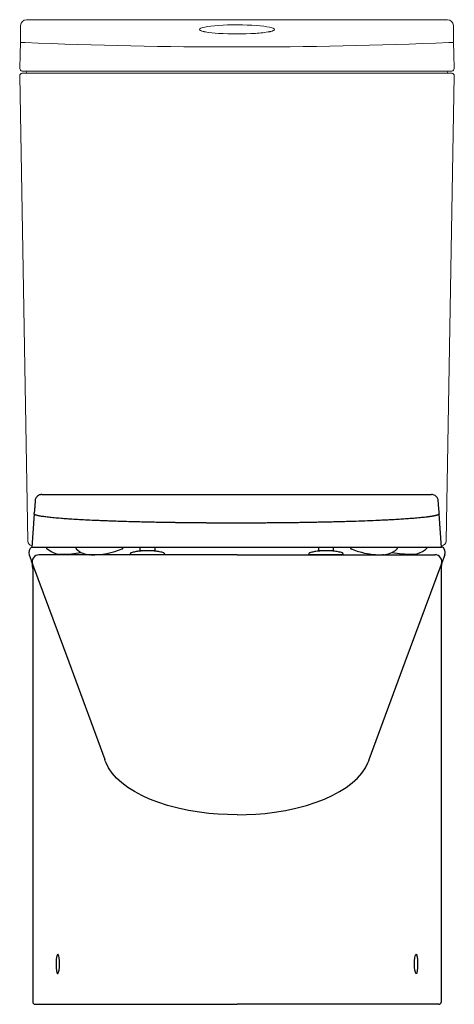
# Model space of a CAD drawing. Header units: millimetres. Extents: x 3782.294 to 3782.671, y 1722.735 to 1723.589.
import ezdxf

# ---------------------------------------------------------------- set-up
doc = ezdxf.new("R2010")
doc.units = ezdxf.units.MM
doc.layers.add('SANINDUSA', color=3, linetype='Continuous')

msp = doc.modelspace()

# ---------------------------------------------------------------- linework, layer by layer
at = {"layer": 'SANINDUSA', "linetype": 'Continuous', "lineweight": 15}
for p, q in [((3782.66496, 1723.58917), (3782.29934, 1723.58917)), ((3782.29408, 1723.56934), (3782.29434, 1723.58426)), ((3782.66996, 1723.58426), (3782.67022, 1723.56934)), ((3782.4536, 1723.57881), (3782.45291, 1723.57898)), ((3782.51067, 1723.57881), (3782.51037, 1723.57874)), ((3782.51104, 1723.57884), (3782.51066, 1723.57877)), ((3782.5116, 1723.57904), (3782.5107, 1723.57881)), ((3782.30055, 1723.13684), (3782.29351, 1723.54061)), ((3782.29551, 1723.54265), (3782.29821, 1723.54265)), ((3782.29838, 1723.54465), (3782.29568, 1723.54465)), ((3782.29821, 1723.54265), (3782.66609, 1723.54265)), ((3782.66592, 1723.54465), (3782.29838, 1723.54465)), ((3782.67079, 1723.54061), (3782.66375, 1723.13684)), ((3782.66862, 1723.54465), (3782.66592, 1723.54465)), ((3782.66609, 1723.54265), (3782.66879, 1723.54265)), ((3782.65975, 1723.13291), (3782.65964, 1723.13291))]:
    msp.add_line(p, q, dxfattribs=at)
at = {"layer": 'SANINDUSA'}
for p, q in [((3782.48189, 1723.17724), (3782.65093, 1723.17724)), ((3782.30607, 1723.16044), (3782.30614, 1723.1613)), ((3782.65771, 1723.16044), (3782.65765, 1723.1613)), ((3782.30607, 1723.16044), (3782.30403, 1723.13118)), ((3782.65976, 1723.13118), (3782.65771, 1723.16044)), ((3782.65976, 1723.13118), (3782.30403, 1723.13118)), ((3782.39809, 1723.1283), (3782.39809, 1723.13118)), ((3782.39871, 1723.1283), (3782.39809, 1723.1283)), ((3782.3989, 1723.1283), (3782.39871, 1723.1283)), ((3782.39909, 1723.1283), (3782.3989, 1723.1283)), ((3782.40969, 1723.1283), (3782.39909, 1723.1283)), ((3782.40829, 1723.12828), (3782.40829, 1723.1283)), ((3782.40989, 1723.1283), (3782.40969, 1723.1283)), ((3782.41008, 1723.1283), (3782.40989, 1723.1283)), ((3782.41069, 1723.1283), (3782.41008, 1723.1283)), ((3782.41069, 1723.13118), (3782.41069, 1723.1283)), ((3782.55309, 1723.1283), (3782.55309, 1723.13118)), ((3782.55371, 1723.1283), (3782.55309, 1723.1283)), ((3782.5539, 1723.1283), (3782.55371, 1723.1283)), ((3782.55409, 1723.1283), (3782.5539, 1723.1283)), ((3782.56469, 1723.1283), (3782.55409, 1723.1283)), ((3782.56489, 1723.1283), (3782.56469, 1723.1283)), ((3782.56508, 1723.1283), (3782.56489, 1723.1283)), ((3782.56569, 1723.1283), (3782.56508, 1723.1283)), ((3782.56569, 1723.13118), (3782.56569, 1723.1283)), ((3782.58118, 1723.13015), (3782.58132, 1723.13009)), ((3782.58132, 1723.13009), (3782.58148, 1723.13003)), ((3782.48215, 1723.12491), (3782.31026, 1723.12491)), ((3782.32887, 1723.12543), (3782.32898, 1723.12542)), ((3782.38939, 1723.12542), (3782.38939, 1723.12491)), ((3782.41939, 1723.12491), (3782.38939, 1723.12491)), ((3782.41939, 1723.12491), (3782.41939, 1723.12542)), ((3782.48215, 1723.12491), (3782.65396, 1723.12491)), ((3782.54439, 1723.12542), (3782.54439, 1723.1249)), ((3782.57439, 1723.12491), (3782.57439, 1723.12542)), ((3782.57439, 1723.1249), (3782.57439, 1723.12491)), ((3782.63378, 1723.12541), (3782.6348, 1723.12542)), ((3782.6348, 1723.12542), (3782.63492, 1723.12543)), ((3782.30485, 1723.11313), (3782.30485, 1722.73691)), ((3782.65945, 1723.11313), (3782.65945, 1722.73691)), ((3782.36742, 1722.94717), (3782.36733, 1722.94742)), ((3782.59687, 1722.94715), (3782.59697, 1722.94742)), ((3782.30685, 1722.73491), (3782.30712, 1722.73491)), ((3782.30712, 1722.73491), (3782.36164, 1722.73491)), ((3782.36164, 1722.73491), (3782.48215, 1722.73491)), ((3782.60266, 1722.73491), (3782.48215, 1722.73491)), ((3782.65717, 1722.73491), (3782.60266, 1722.73491)), ((3782.65745, 1722.73491), (3782.65717, 1722.73491))]:
    msp.add_line(p, q, dxfattribs=at)
at = {"layer": 'SANINDUSA', "linetype": 'Continuous', "lineweight": 15, "flags": 128}
for points in [[(3782.45465, 1723.57856), (3782.45427, 1723.57862), (3782.45326, 1723.57884)], [(3782.45363, 1723.5788), (3782.45352, 1723.57882), (3782.45326, 1723.57884)], [(3782.45493, 1723.57855), (3782.45377, 1723.57877), (3782.45363, 1723.57881)], [(3782.51104, 1723.57884), (3782.51078, 1723.57882), (3782.51067, 1723.5788)], [(3782.29368, 1723.54668), (3782.2939, 1723.55912), (3782.29408, 1723.56934)], [(3782.67062, 1723.54668), (3782.6704, 1723.55912), (3782.67022, 1723.56934)]]:
    msp.add_lwpolyline(points, dxfattribs=at)
at = {"layer": 'SANINDUSA', "flags": 128}
for points in [[(3782.31701, 1723.13047), (3782.3171, 1723.1304), (3782.31711, 1723.13039), (3782.31711, 1723.13038), (3782.31712, 1723.13038), (3782.31712, 1723.13038), (3782.31712, 1723.13038), (3782.31712, 1723.13038), (3782.31712, 1723.13038), (3782.32074, 1723.1277), (3782.32323, 1723.12654), (3782.32554, 1723.12586), (3782.32761, 1723.12553), (3782.32808, 1723.12548), (3782.32831, 1723.12547), (3782.32834, 1723.12547), (3782.32834, 1723.12546), (3782.32834, 1723.12546), (3782.32834, 1723.12546), (3782.32834, 1723.12546), (3782.32834, 1723.12546), (3782.32837, 1723.12546), (3782.3284, 1723.12546), (3782.32849, 1723.12545), (3782.32866, 1723.12544), (3782.32887, 1723.12543)], [(3782.58148, 1723.13003), (3782.58178, 1723.1299), (3782.58193, 1723.12984), (3782.58201, 1723.12981), (3782.58204, 1723.1298), (3782.58206, 1723.12979), (3782.58207, 1723.12979), (3782.58207, 1723.12979), (3782.58207, 1723.12979), (3782.58207, 1723.12979), (3782.58207, 1723.12979), (3782.58207, 1723.12979), (3782.58207, 1723.12979), (3782.58207, 1723.12979), (3782.58207, 1723.12979), (3782.58648, 1723.12816), (3782.59008, 1723.12706), (3782.59295, 1723.12636), (3782.59514, 1723.12592), (3782.59705, 1723.12561), (3782.60021, 1723.12523), (3782.60247, 1723.12505), (3782.60352, 1723.125), (3782.60504, 1723.12494), (3782.60597, 1723.12492), (3782.6064, 1723.12491), (3782.60717, 1723.12491), (3782.60742, 1723.12491), (3782.60756, 1723.12491), (3782.60759, 1723.12491), (3782.60761, 1723.12491), (3782.60762, 1723.12491), (3782.60762, 1723.12491), (3782.60763, 1723.12491), (3782.60763, 1723.12491), (3782.60763, 1723.12491), (3782.60763, 1723.12491), (3782.60763, 1723.12491), (3782.60763, 1723.12491), (3782.60763, 1723.12491), (3782.60771, 1723.12491), (3782.60803, 1723.12491), (3782.60847, 1723.12491)], [(3782.60927, 1723.12493), (3782.60947, 1723.12494), (3782.60958, 1723.12494), (3782.60965, 1723.12495), (3782.60966, 1723.12495), (3782.60966, 1723.12495), (3782.60966, 1723.12495), (3782.60966, 1723.12495), (3782.60966, 1723.12495), (3782.60966, 1723.12495), (3782.60966, 1723.12495), (3782.60966, 1723.12495), (3782.60966, 1723.12495), (3782.60966, 1723.12495), (3782.61074, 1723.12504), (3782.61365, 1723.12561), (3782.61665, 1723.12677), (3782.6196, 1723.1287), (3782.62033, 1723.12932), (3782.62071, 1723.12966), (3782.62089, 1723.12983), (3782.62094, 1723.12987), (3782.62094, 1723.12988), (3782.62094, 1723.12988), (3782.62094, 1723.12988), (3782.62094, 1723.12988), (3782.62094, 1723.12988), (3782.62095, 1723.12988)], [(3782.63491, 1723.12543), (3782.63513, 1723.12544), (3782.63529, 1723.12545), (3782.63538, 1723.12546), (3782.63541, 1723.12546), (3782.63544, 1723.12546), (3782.63544, 1723.12546), (3782.63544, 1723.12546), (3782.63544, 1723.12546), (3782.63544, 1723.12546), (3782.63544, 1723.12546), (3782.63544, 1723.12546), (3782.63544, 1723.12546), (3782.63544, 1723.12546), (3782.63544, 1723.12546), (3782.63544, 1723.12546), (3782.63824, 1723.12586), (3782.64056, 1723.12654), (3782.64304, 1723.1277), (3782.64564, 1723.12949), (3782.6463, 1723.13005), (3782.64663, 1723.13035), (3782.64665, 1723.13037), (3782.64667, 1723.13038), (3782.64667, 1723.13038), (3782.64667, 1723.13038), (3782.64667, 1723.13038), (3782.64667, 1723.13038), (3782.64667, 1723.13038), (3782.64667, 1723.13038), (3782.64667, 1723.13038), (3782.64669, 1723.1304), (3782.64677, 1723.13047)], [(3782.3018, 1723.12475), (3782.30232, 1723.12338), (3782.30382, 1723.11948)], [(3782.6625, 1723.12475), (3782.66197, 1723.12338), (3782.66048, 1723.11946)], [(3782.30472, 1723.11683), (3782.33609, 1723.03195), (3782.36733, 1722.94742)], [(3782.59697, 1722.94742), (3782.62822, 1723.03198), (3782.65958, 1723.11683)], [(3782.36778, 1722.9462), (3782.36778, 1722.9462), (3782.36742, 1722.94717)], [(3782.36844, 1722.94451), (3782.36778, 1722.9462), (3782.36778, 1722.9462)], [(3782.48215, 1722.89935), (3782.47399, 1722.89949), (3782.46587, 1722.8999), (3782.45767, 1722.90059), (3782.4496, 1722.90156), (3782.44013, 1722.9031), (3782.43098, 1722.90502), (3782.42195, 1722.9074), (3782.41339, 1722.91016), (3782.40615, 1722.91295), (3782.3994, 1722.91603), (3782.39303, 1722.91946), (3782.38725, 1722.92314), (3782.38214, 1722.92703), (3782.37769, 1722.93112), (3782.37384, 1722.93548), (3782.37073, 1722.94), (3782.36844, 1722.94451)], [(3782.48215, 1722.89935), (3782.49031, 1722.89949), (3782.49843, 1722.8999), (3782.50663, 1722.90059), (3782.5147, 1722.90156), (3782.52417, 1722.9031), (3782.53332, 1722.90502), (3782.54235, 1722.9074), (3782.55091, 1722.91016), (3782.55815, 1722.91295), (3782.5649, 1722.91603), (3782.57127, 1722.91946), (3782.57705, 1722.92314), (3782.58216, 1722.92703), (3782.58661, 1722.93112), (3782.59046, 1722.93548), (3782.59357, 1722.94), (3782.59586, 1722.94451)], [(3782.59586, 1722.94451), (3782.59652, 1722.9462), (3782.59652, 1722.9462)], [(3782.59652, 1722.9462), (3782.59652, 1722.9462), (3782.59687, 1722.94715)], [(3782.32812, 1722.76991), (3782.32812, 1722.76991), (3782.32806, 1722.77269), (3782.32784, 1722.77515), (3782.32748, 1722.77705), (3782.32702, 1722.77817), (3782.3265, 1722.77838), (3782.32598, 1722.7776)], [(3782.63618, 1722.76991), (3782.63618, 1722.76991), (3782.63624, 1722.77269), (3782.63646, 1722.77515), (3782.63682, 1722.77705), (3782.63728, 1722.77817), (3782.6378, 1722.77838), (3782.63832, 1722.7776)], [(3782.3258, 1722.76235), (3782.32629, 1722.7615), (3782.32681, 1722.7616), (3782.32731, 1722.76267), (3782.32772, 1722.76459), (3782.328, 1722.7671), (3782.32812, 1722.76991)], [(3782.6385, 1722.76235), (3782.63801, 1722.7615), (3782.63749, 1722.7616), (3782.63699, 1722.76267), (3782.63658, 1722.76459), (3782.6363, 1722.7671), (3782.63618, 1722.76991)]]:
    msp.add_lwpolyline(points, dxfattribs=at)
at = {"layer": 'SANINDUSA', "linetype": 'Continuous', "lineweight": 15}
for centre, radius, start, end in [((3782.29934, 1723.58417), 0.005, 90, 179), ((3782.66496, 1723.58417), 0.005, 1, 90), ((3782.45392, 1723.5847), 0.0058, 238.1341, 260.02942), ((3782.51001, 1723.58581), 0.00696, 283.17955, 299.53664), ((3782.46985, 1723.66241), 0.08522, 259.7249, 267.47227), ((3782.48215, 1723.83985), 0.26307, 266.49995, 273.50005), ((3782.49348, 1723.66935), 0.09219, 272.94044, 280.74181), ((3782.30307, 1723.95734), 0.3881, 268.67152, 269.2702), ((3782.48215, 1728.09767), 4.53214, 267.67296, 272.32704), ((3782.66123, 1723.95734), 0.3881, 270.7298, 271.32848), ((3782.29568, 1723.54665), 0.002, 179, 270), ((3782.66862, 1723.54665), 0.002, 270, 1), ((3782.29551, 1723.54065), 0.002, 90, 181), ((3782.29844, 1723.54365), 0.001, 270, 0), ((3782.30044, 1723.54365), 0.001, 90, 180), ((3782.66386, 1723.54365), 0.001, 0, 90), ((3782.66586, 1723.54365), 0.001, 180, 270), ((3782.66879, 1723.54065), 0.002, 359, 90), ((3782.30455, 1723.13691), 0.004, 181, 264.20165), ((3782.65975, 1723.13691), 0.004, 270, 359)]:
    msp.add_arc(centre, radius, start, end, dxfattribs=at)
at = {"layer": 'SANINDUSA'}
for centre, radius, start, end in [((3782.30739, 1723.12691), 0.006, 123.56137, 201.11364), ((3782.33064, 1723.21175), 0.08635, 269.57868, 280.77322), ((3782.35508, 1723.14251), 0.0176, 225.67589, 268.18175), ((3782.35633, 1723.19328), 0.06837, 269.1477, 292.593), ((3782.63321, 1723.2125), 0.08709, 259.21818, 270.37234), ((3782.65691, 1723.12691), 0.006, 338.88636, 62.39006), ((3782.28455, 1723.1131), 0.02029, 0.06686, 18.30302), ((3782.31035, 1723.11891), 0.006, 90.88368, 200.19278), ((3782.65395, 1723.11891), 0.006, 339.77463, 89.95041), ((3782.67945, 1723.11313), 0.02, 161.52975, 180), ((3782.35913, 1722.76959), 0.0341, 166.40779, 192.25799), ((3782.60517, 1722.76959), 0.0341, 347.74201, 13.59221), ((3782.30685, 1722.73691), 0.002, 180, 270), ((3782.65745, 1722.73691), 0.002, 270, 0)]:
    msp.add_arc(centre, radius, start, end, dxfattribs=at)
at = {"layer": 'SANINDUSA', "linetype": 'Continuous', "lineweight": 15}
for start_param, end_param in [(2.601194, 3.62389), (0.519052, 2.601194), (5.800887, 6.802238)]:
    msp.add_ellipse((3782.48215, 1723.58069), major_axis=(0.03261, 0), ratio=0.122786, start_param=start_param, end_param=end_param, dxfattribs=at)
at = {"layer": 'SANINDUSA'}
for points, knots in [([(3782.30706, 1723.17278), (3782.30705, 1723.17274), (3782.30705, 1723.17265), (3782.30704, 1723.17251), (3782.30703, 1723.17235), (3782.307, 1723.17201), (3782.30695, 1723.17128), (3782.30687, 1723.17023), (3782.30678, 1723.16906), (3782.3067, 1723.16795), (3782.30661, 1723.16687), (3782.30655, 1723.16608), (3782.30651, 1723.16558), (3782.30649, 1723.16537), (3782.30648, 1723.1652), (3782.30647, 1723.16505), (3782.30646, 1723.16493), (3782.30645, 1723.16482), (3782.30644, 1723.16472), (3782.3064, 1723.16429), (3782.30633, 1723.16356), (3782.30624, 1723.1625), (3782.30617, 1723.16176), (3782.30614, 1723.16135), (3782.30614, 1723.1613)], [0, 0, 0, 0, 0.010034, 0.024859, 0.039635, 0.054362, 0.123126, 0.243205, 0.347477, 0.448974, 0.547696, 0.643644, 0.662165, 0.680579, 0.698886, 0.710571, 0.719451, 0.728279, 0.737054, 0.745776, 0.83281, 0.914238, 0.99006, 1, 1, 1, 1]), ([(3782.31286, 1723.17724), (3782.3121, 1723.17721), (3782.31122, 1723.17704), (3782.30974, 1723.17645), (3782.30842, 1723.17538), (3782.30749, 1723.17406), (3782.30721, 1723.17322), (3782.30706, 1723.17278)], [0, 0, 0, 0, 0.127891, 0.34775, 0.639223, 0.811054, 1, 1, 1, 1]), ([(3782.31286, 1723.17724), (3782.31286, 1723.17724), (3782.31286, 1723.17724), (3782.31286, 1723.17724), (3782.31287, 1723.17724), (3782.31288, 1723.17724), (3782.31291, 1723.17724), (3782.31295, 1723.17724), (3782.31305, 1723.17724), (3782.31324, 1723.17724), (3782.31363, 1723.17724), (3782.3144, 1723.17724), (3782.31594, 1723.17724), (3782.31902, 1723.17724), (3782.32518, 1723.17724), (3782.33751, 1723.17724), (3782.36216, 1723.17724), (3782.38329, 1723.17724), (3782.42555, 1723.17724), (3782.45372, 1723.17724), (3782.48189, 1723.17724)], [0, 0, 0, 0, 0.000031, 0.000031, 0.000061, 0.000122, 0.000244, 0.000488, 0.000977, 0.001953, 0.003906, 0.007812, 0.015625, 0.03125, 0.0625, 0.125, 0.25, 0.5, 0.5, 1, 1, 1, 1]), ([(3782.65673, 1723.17278), (3782.65667, 1723.17322), (3782.65631, 1723.17405), (3782.65544, 1723.17529), (3782.6541, 1723.17643), (3782.65261, 1723.17704), (3782.65156, 1723.17719), (3782.65117, 1723.17723), (3782.65093, 1723.17724)], [0, 0, 0, 0, 0.165552, 0.361587, 0.589337, 0.844559, 0.984637, 1, 1, 1, 1]), ([(3782.65765, 1723.1613), (3782.65764, 1723.16135), (3782.65761, 1723.16176), (3782.65755, 1723.1625), (3782.65745, 1723.16356), (3782.65738, 1723.1644), (3782.65733, 1723.16493), (3782.65731, 1723.16517), (3782.6573, 1723.1653), (3782.65728, 1723.16547), (3782.65724, 1723.16598), (3782.65718, 1723.1668), (3782.65709, 1723.16792), (3782.65701, 1723.16903), (3782.65692, 1723.17016), (3782.65684, 1723.17126), (3782.65678, 1723.17203), (3782.65675, 1723.17246), (3782.65674, 1723.1726), (3782.65673, 1723.1727), (3782.65673, 1723.17276), (3782.65673, 1723.17278)], [0, 0, 0, 0, 0.0099402, 0.0857622, 0.1671898, 0.2542236, 0.2899974, 0.2985983, 0.3131913, 0.3278526, 0.342582, 0.4497764, 0.5484268, 0.6498518, 0.7540516, 0.8610261, 0.9574589, 0.9702462, 0.9830702, 0.9959312, 1, 1, 1, 1]), ([(3782.48189, 1723.15241), (3782.48147, 1723.15241), (3782.48063, 1723.15241), (3782.47937, 1723.15241), (3782.47811, 1723.15241), (3782.47685, 1723.15241), (3782.47559, 1723.15241), (3782.47433, 1723.15241), (3782.47307, 1723.15242), (3782.47181, 1723.15242), (3782.47055, 1723.15242), (3782.46929, 1723.15243), (3782.46803, 1723.15243), (3782.46677, 1723.15244), (3782.46551, 1723.15244), (3782.46426, 1723.15245), (3782.463, 1723.15245), (3782.46175, 1723.15246), (3782.46049, 1723.15247), (3782.45924, 1723.15247), (3782.45798, 1723.15248), (3782.45673, 1723.15249), (3782.45548, 1723.1525), (3782.45423, 1723.15251), (3782.45298, 1723.15252), (3782.45174, 1723.15252), (3782.45049, 1723.15254), (3782.44925, 1723.15255), (3782.448, 1723.15256), (3782.44676, 1723.15257), (3782.44552, 1723.15258), (3782.44428, 1723.15259), (3782.44305, 1723.1526), (3782.44181, 1723.15262), (3782.44058, 1723.15263), (3782.43934, 1723.15264), (3782.43811, 1723.15266), (3782.43688, 1723.15267), (3782.43566, 1723.15269), (3782.43443, 1723.1527), (3782.43321, 1723.15272), (3782.43199, 1723.15274), (3782.43077, 1723.15275), (3782.42955, 1723.15277), (3782.42834, 1723.15279), (3782.42713, 1723.1528), (3782.42592, 1723.15282), (3782.42471, 1723.15284), (3782.4235, 1723.15286), (3782.4223, 1723.15288), (3782.4211, 1723.1529), (3782.4199, 1723.15292), (3782.4187, 1723.15294), (3782.41751, 1723.15296), (3782.41478, 1723.15301), (3782.41054, 1723.15309), (3782.40485, 1723.15321), (3782.39924, 1723.15334), (3782.39302, 1723.1535), (3782.38627, 1723.15369), (3782.37911, 1723.15391), (3782.37278, 1723.15413), (3782.36723, 1723.15434), (3782.36124, 1723.15459), (3782.35445, 1723.15489), (3782.34709, 1723.15527), (3782.34047, 1723.15565), (3782.33455, 1723.15604), (3782.32886, 1723.15646), (3782.3234, 1723.15693), (3782.31834, 1723.15746), (3782.31412, 1723.158), (3782.31146, 1723.15843), (3782.30987, 1723.15875), (3782.30898, 1723.15896), (3782.3082, 1723.15916), (3782.30764, 1723.15934), (3782.30724, 1723.15949), (3782.30696, 1723.1596), (3782.30672, 1723.15972), (3782.30651, 1723.15984), (3782.30634, 1723.15996), (3782.30622, 1723.16008), (3782.30613, 1723.1602), (3782.30608, 1723.16032), (3782.30607, 1723.1604), (3782.30607, 1723.16044)], [0, 0, 0, 0, 0.004556, 0.009112, 0.013668, 0.018224, 0.022781, 0.027337, 0.031894, 0.036451, 0.041009, 0.045567, 0.050126, 0.054685, 0.059244, 0.063805, 0.068365, 0.072927, 0.07749, 0.082053, 0.086617, 0.091182, 0.095748, 0.100315, 0.104883, 0.109452, 0.114022, 0.118594, 0.123167, 0.127741, 0.132317, 0.136894, 0.141472, 0.146052, 0.150634, 0.155217, 0.159802, 0.164389, 0.168978, 0.173568, 0.178161, 0.182756, 0.187352, 0.191951, 0.196552, 0.201156, 0.205761, 0.210369, 0.21498, 0.219593, 0.224209, 0.228827, 0.233448, 0.238072, 0.242698, 0.265285, 0.287951, 0.310705, 0.333555, 0.365085, 0.396409, 0.427549, 0.451072, 0.474515, 0.514577, 0.554471, 0.594239, 0.630614, 0.666941, 0.712282, 0.757643, 0.803079, 0.84865, 0.865155, 0.88169, 0.898258, 0.914862, 0.924263, 0.933677, 0.943105, 0.952547, 0.962004, 0.971478, 0.980968, 0.990475, 1, 1, 1, 1]), ([(3782.65771, 1723.16044), (3782.65771, 1723.16042), (3782.65771, 1723.16038), (3782.6577, 1723.16032), (3782.65768, 1723.16025), (3782.65765, 1723.16019), (3782.6576, 1723.16013), (3782.65755, 1723.16007), (3782.65749, 1723.16), (3782.65741, 1723.15994), (3782.65733, 1723.15988), (3782.65723, 1723.15982), (3782.65713, 1723.15975), (3782.65701, 1723.15969), (3782.65688, 1723.15963), (3782.65675, 1723.15957), (3782.6566, 1723.15951), (3782.65644, 1723.15945), (3782.65627, 1723.15939), (3782.65609, 1723.15933), (3782.65591, 1723.15927), (3782.65571, 1723.15921), (3782.6555, 1723.15914), (3782.65528, 1723.15908), (3782.65505, 1723.15902), (3782.65481, 1723.15896), (3782.65457, 1723.1589), (3782.65431, 1723.15884), (3782.65404, 1723.15879), (3782.65376, 1723.15873), (3782.65347, 1723.15867), (3782.65317, 1723.15861), (3782.65286, 1723.15855), (3782.65255, 1723.15849), (3782.65222, 1723.15843), (3782.65188, 1723.15837), (3782.65153, 1723.15831), (3782.65118, 1723.15825), (3782.65081, 1723.15819), (3782.65044, 1723.15813), (3782.65005, 1723.15808), (3782.64965, 1723.15802), (3782.64925, 1723.15796), (3782.64883, 1723.1579), (3782.64841, 1723.15784), (3782.64798, 1723.15779), (3782.64753, 1723.15773), (3782.64652, 1723.1576), (3782.64486, 1723.15741), (3782.6424, 1723.15714), (3782.63974, 1723.15688), (3782.63639, 1723.15659), (3782.63224, 1723.15626), (3782.62714, 1723.1559), (3782.62161, 1723.15555), (3782.61605, 1723.15523), (3782.61054, 1723.15495), (3782.60395, 1723.15464), (3782.59565, 1723.1543), (3782.58713, 1723.15399), (3782.58001, 1723.15377), (3782.57567, 1723.15364), (3782.5724, 1723.15355), (3782.57026, 1723.15349), (3782.56811, 1723.15343), (3782.56594, 1723.15338), (3782.56375, 1723.15333), (3782.56155, 1723.15327), (3782.55934, 1723.15322), (3782.55712, 1723.15318), (3782.55489, 1723.15313), (3782.55264, 1723.15308), (3782.55039, 1723.15304), (3782.54812, 1723.153), (3782.54585, 1723.15295), (3782.54356, 1723.15292), (3782.54127, 1723.15288), (3782.53896, 1723.15284), (3782.53665, 1723.1528), (3782.53433, 1723.15277), (3782.532, 1723.15274), (3782.52966, 1723.15271), (3782.52732, 1723.15268), (3782.52497, 1723.15265), (3782.52261, 1723.15262), (3782.52025, 1723.1526), (3782.51788, 1723.15258), (3782.5155, 1723.15255), (3782.51312, 1723.15253), (3782.51074, 1723.15251), (3782.50835, 1723.1525), (3782.50596, 1723.15248), (3782.50356, 1723.15247), (3782.50116, 1723.15245), (3782.49876, 1723.15244), (3782.49636, 1723.15243), (3782.49395, 1723.15243), (3782.49154, 1723.15242), (3782.48913, 1723.15241), (3782.48672, 1723.15241), (3782.48431, 1723.15241), (3782.4827, 1723.15241), (3782.48189, 1723.15241)], [0, 0, 0, 0, 0.004957, 0.009909, 0.014856, 0.019798, 0.024735, 0.029668, 0.034597, 0.039521, 0.044441, 0.049356, 0.054268, 0.059176, 0.064079, 0.068979, 0.073876, 0.078769, 0.083658, 0.088544, 0.093426, 0.098306, 0.103182, 0.108055, 0.112925, 0.117793, 0.122657, 0.127519, 0.132378, 0.137234, 0.142088, 0.14694, 0.151789, 0.156636, 0.16148, 0.166323, 0.171163, 0.176002, 0.180839, 0.185674, 0.190507, 0.195339, 0.200169, 0.204998, 0.209826, 0.214652, 0.219477, 0.224301, 0.246978, 0.269636, 0.292284, 0.314929, 0.348933, 0.382965, 0.417048, 0.451204, 0.478919, 0.506711, 0.553507, 0.600633, 0.624076, 0.647629, 0.65659, 0.665569, 0.674552, 0.68352, 0.692472, 0.70141, 0.710333, 0.719243, 0.728139, 0.737023, 0.745895, 0.754755, 0.763604, 0.772443, 0.781272, 0.790092, 0.798902, 0.807704, 0.816498, 0.825284, 0.834062, 0.842834, 0.8516, 0.860359, 0.869113, 0.877862, 0.886606, 0.895345, 0.904081, 0.912812, 0.921541, 0.930266, 0.938989, 0.947709, 0.956427, 0.965144, 0.973859, 0.982573, 0.991287, 1, 1, 1, 1]), ([(3782.3166, 1723.13118), (3782.31662, 1723.1311), (3782.31667, 1723.13092), (3782.31682, 1723.13066), (3782.31697, 1723.13051), (3782.31701, 1723.13047)], [0, 0, 0, 0, 0.2585022, 0.6290089, 1, 1, 1, 1]), ([(3782.34228, 1723.13118), (3782.34228, 1723.13115), (3782.34228, 1723.13112), (3782.34228, 1723.13109), (3782.34229, 1723.13098), (3782.34231, 1723.13076), (3782.34241, 1723.13045), (3782.34256, 1723.13016), (3782.34271, 1723.13001), (3782.34278, 1723.12993)], [-0.069253, -0.069253, -0.069253, -0.069253, 0, 0, 0, 0.250206, 0.500061, 0.7499, 1, 1, 1, 1]), ([(3782.3826, 1723.13015), (3782.38269, 1723.1302), (3782.38287, 1723.13029), (3782.38308, 1723.13052), (3782.38322, 1723.13079), (3782.38324, 1723.13098), (3782.38325, 1723.13108), (3782.38325, 1723.13111), (3782.38326, 1723.13114), (3782.38326, 1723.13118)], [0, 0, 0, 0, 0.247532, 0.49725, 0.748689, 1, 1, 1, 1.082625, 1.082625, 1.082625, 1.082625]), ([(3782.39757, 1723.12814), (3782.39631, 1723.12794), (3782.3938, 1723.12756), (3782.39135, 1723.1269), (3782.3903, 1723.12662)], [0, 0, 0, 0, 0.4999434, 1, 1, 1, 1]), ([(3782.4036, 1723.1283), (3782.40293, 1723.12829), (3782.40181, 1723.12828), (3782.40033, 1723.12825), (3782.39913, 1723.12822), (3782.39806, 1723.12818), (3782.39774, 1723.12815), (3782.39757, 1723.12814)], [0, 0, 0, 0, 0.230305, 0.384133, 0.562756, 0.765916, 1, 1, 1, 1]), ([(3782.41849, 1723.12662), (3782.41752, 1723.12689), (3782.41524, 1723.12752), (3782.41109, 1723.12817), (3782.41078, 1723.12818), (3782.40984, 1723.12823), (3782.40891, 1723.12826), (3782.40799, 1723.12829), (3782.40736, 1723.1283), (3782.40707, 1723.1283)], [0, 0, 0, 0, 0.2691611, 0.5382612, 0.6621456, 0.7677242, 0.8583772, 0.9360368, 1, 1, 1, 1]), ([(3782.55257, 1723.12814), (3782.55131, 1723.12794), (3782.5488, 1723.12756), (3782.54635, 1723.1269), (3782.5453, 1723.12662)], [0, 0, 0, 0, 0.499943, 1, 1, 1, 1]), ([(3782.55867, 1723.1283), (3782.55797, 1723.12829), (3782.55682, 1723.12828), (3782.55532, 1723.12825), (3782.55412, 1723.12822), (3782.55305, 1723.12818), (3782.55274, 1723.12815), (3782.55257, 1723.12814)], [0, 0, 0, 0, 0.236524, 0.38925, 0.566513, 0.768003, 1, 1, 1, 1]), ([(3782.57349, 1723.12662), (3782.57252, 1723.12689), (3782.57024, 1723.12752), (3782.56609, 1723.12817), (3782.56577, 1723.12818), (3782.56483, 1723.12823), (3782.5639, 1723.12826), (3782.56295, 1723.12829), (3782.56228, 1723.1283), (3782.56196, 1723.1283)], [0, 0, 0, 0, 0.267096, 0.534132, 0.657098, 0.76182, 0.85168, 0.928624, 1, 1, 1, 1]), ([(3782.58053, 1723.13118), (3782.58053, 1723.13114), (3782.58053, 1723.13111), (3782.58054, 1723.13108), (3782.58055, 1723.13098), (3782.58057, 1723.13079), (3782.58071, 1723.13052), (3782.58091, 1723.13029), (3782.58109, 1723.1302), (3782.58118, 1723.13015)], [-0.082625, -0.082625, -0.082625, -0.082625, 0, 0, 0, 0.251311, 0.50275, 0.752468, 1, 1, 1, 1]), ([(3782.62095, 1723.12988), (3782.62108, 1723.13001), (3782.62122, 1723.13016), (3782.62138, 1723.13045), (3782.62148, 1723.13076), (3782.6215, 1723.13098), (3782.6215, 1723.13109), (3782.6215, 1723.13112), (3782.62151, 1723.13115), (3782.62151, 1723.13118)], [0, 0, 0, 0, 0.2501, 0.499939, 0.749794, 1, 1, 1, 1.069253, 1.069253, 1.069253, 1.069253]), ([(3782.6467, 1723.13043), (3782.64673, 1723.13043), (3782.64676, 1723.13043), (3782.64674, 1723.13043), (3782.64674, 1723.13043)], [0, 0, 0, 0, 0.9972534, 1, 1, 1, 1]), ([(3782.64674, 1723.13043), (3782.64681, 1723.13051), (3782.64696, 1723.13066), (3782.64711, 1723.13092), (3782.64716, 1723.1311), (3782.64718, 1723.13118)], [0, 0, 0, 0, 0.3709911, 0.7414978, 1, 1, 1, 1]), ([(3782.3903, 1723.12662), (3782.39017, 1723.12657), (3782.38992, 1723.12648), (3782.38963, 1723.12619), (3782.38943, 1723.12583), (3782.38941, 1723.12556), (3782.38939, 1723.12542)], [0, 0, 0, 0, 0.250002, 0.500002, 0.750002, 1, 1, 1, 1]), ([(3782.41939, 1723.12542), (3782.41938, 1723.12556), (3782.41936, 1723.12583), (3782.41916, 1723.12619), (3782.41886, 1723.12648), (3782.41861, 1723.12657), (3782.41849, 1723.12662)], [0, 0, 0, 0, 0.249996, 0.499995, 0.749996, 1, 1, 1, 1]), ([(3782.5453, 1723.12662), (3782.54517, 1723.12657), (3782.54492, 1723.12648), (3782.54463, 1723.12619), (3782.54444, 1723.12585), (3782.54441, 1723.1256), (3782.54439, 1723.12542)], [0, 0, 0, 0, 0.2609127, 0.521822, 0.7827295, 1, 1, 1, 1]), ([(3782.57439, 1723.1249), (3782.57439, 1723.1249), (3782.57281, 1723.1249), (3782.56719, 1723.1249), (3782.56337, 1723.1249), (3782.55541, 1723.1249), (3782.5516, 1723.1249), (3782.54597, 1723.1249), (3782.54439, 1723.1249), (3782.54439, 1723.1249)], [0, 0, 0, 0, 0.25, 0.25, 0.5, 0.5, 0.75, 0.75, 1, 1, 1, 1]), ([(3782.57439, 1723.12542), (3782.57438, 1723.12556), (3782.57436, 1723.12583), (3782.57416, 1723.12619), (3782.57386, 1723.12648), (3782.57361, 1723.12657), (3782.57349, 1723.12662)], [0, 0, 0, 0, 0.249998, 0.499998, 0.749998, 1, 1, 1, 1]), ([(3782.60927, 1723.12493), (3782.60905, 1723.12492), (3782.60888, 1723.12491), (3782.60872, 1723.12491), (3782.60864, 1723.12491), (3782.60861, 1723.12492), (3782.60859, 1723.12492), (3782.60859, 1723.12492), (3782.60858, 1723.12492), (3782.60858, 1723.12492), (3782.60847, 1723.12491)], [0, 0, 0, 0, 0.5, 0.75, 0.875, 0.9375, 0.96875, 0.984375, 0.984375, 1, 1, 1, 1])]:
    msp.add_open_spline(points, degree=3, knots=knots, dxfattribs=at)
for points in [[(3782.32898, 1723.12542), (3782.3291, 1723.12542), (3782.32924, 1723.12541), (3782.33001, 1723.12541)], [(3782.35532, 1723.12491), (3782.35506, 1723.12491), (3782.35486, 1723.12491), (3782.35452, 1723.12493)]]:
    msp.add_open_spline(points, degree=3, dxfattribs=at)

doc.saveas('drawing.dxf')
